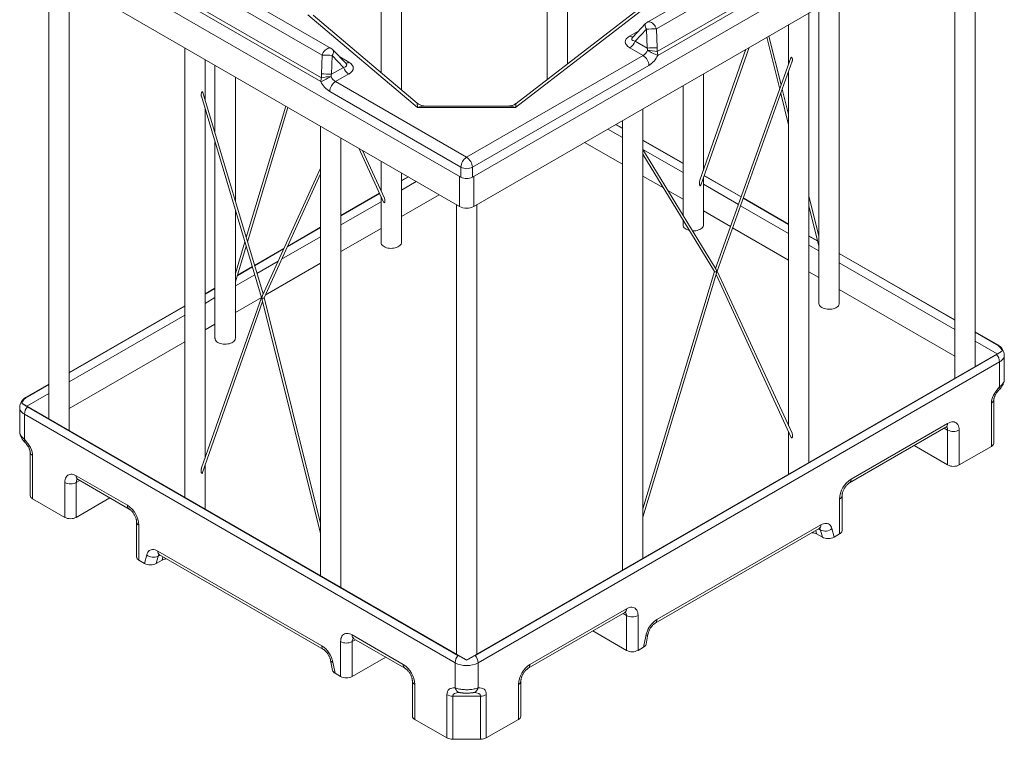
# Model space of a CAD drawing. Header units: inches. Extents: x 71 to 274, y 27 to 189.
# Tile 3 of 4: x 213 to 274, y 120 to 164. Entities that reach past the tile are written whole.
import ezdxf

# ---------------------------------------------------------------- set-up
doc = ezdxf.new("R2010")
doc.units = ezdxf.units.IN
doc.header["$MEASUREMENT"] = 0

msp = doc.modelspace()

# ---------------------------------------------------------------- linework, layer by layer
at = {"color": 7, "linetype": 'Continuous', "lineweight": 15}
for p, q in [((245.848, 182.514), (245.848, 160.582)), ((247.098, 161.546), (247.098, 182.514)), ((236.901, 159.945), (236.901, 177.254)), ((235.651, 175.513), (235.651, 161.004)), ((241.258, 154.58), (272.901, 172.847)), ((241.346, 152.794), (272.106, 170.551)), ((272.112, 142.961), (272.112, 170.554)), ((270.862, 169.833), (270.862, 142.239)), ((214.476, 169.633), (240.551, 154.58)), ((260.065, 168.754), (252.003, 164.1)), ((252.561, 163.689), (260.623, 168.343)), ((261.477, 167.418), (252.591, 162.289)), ((215.266, 167.34), (215.266, 139.746)), ((240.463, 152.794), (215.272, 167.336)), ((232.59, 162.492), (224.528, 167.147)), ((252.637, 162.062), (261.522, 167.192)), ((216.516, 139.025), (216.516, 166.618)), ((223.97, 166.736), (232.032, 162.082)), ((253.514, 166.27), (243.905, 158.86)), ((253.208, 166.258), (243.943, 159.113)), ((223.071, 165.585), (231.957, 160.455)), ((232.002, 160.682), (223.116, 165.811)), ((263.774, 146.836), (263.774, 165.741)), ((262.524, 165.019), (262.524, 146.836)), ((237.89, 158.86), (231.169, 164.554)), ((237.864, 159.129), (231.493, 164.527)), ((261.915, 137.075), (261.915, 164.668)), ((251.89, 164.011), (251.107, 163.186)), ((260.665, 163.946), (260.665, 161.518)), ((251.937, 163.667), (251.24, 162.933)), ((251.978, 162.507), (251.937, 163.667)), ((252.561, 163.689), (252.602, 162.53)), ((259.324, 163.172), (260.119, 159.992)), ((260.21, 160.246), (259.459, 163.25)), ((251.24, 162.933), (251.978, 162.507)), ((255.28, 154.104), (258.248, 162.551)), ((223.604, 162.526), (223.604, 134.933)), ((231.991, 160.922), (232.032, 162.082)), ((232.657, 162.059), (232.616, 160.9)), ((233.353, 161.326), (232.657, 162.059)), ((233.486, 161.579), (232.703, 162.404)), ((240.905, 155.805), (251.735, 162.057)), ((251.735, 162.057), (250.924, 162.525)), ((258.049, 162.436), (255.223, 154.393)), ((224.854, 159.314), (224.854, 161.804)), ((225.462, 161.453), (225.462, 157.281)), ((252.088, 161.444), (241.258, 155.192)), ((260.808, 161.915), (256.178, 148.985)), ((256.273, 148.806), (260.893, 161.709)), ((232.616, 160.9), (233.353, 161.326)), ((233.669, 160.918), (232.859, 160.45)), ((255.436, 154.999), (255.436, 160.928)), ((260.665, 161.073), (260.665, 139.314)), ((226.712, 153.101), (226.712, 160.732)), ((232.859, 160.45), (240.905, 155.805)), ((254.186, 160.206), (254.186, 152.248)), ((224.626, 159.554), (228.321, 147.198)), ((228.412, 147.417), (224.711, 159.792)), ((240.551, 155.192), (232.505, 159.837)), ((260.185, 159.73), (260.665, 157.807)), ((260.665, 158.425), (260.276, 159.984)), ((229.806, 158.946), (227.376, 150.88)), ((243.471, 158.952), (238.348, 158.952)), ((224.854, 137.345), (224.854, 158.791)), ((227.454, 150.619), (229.94, 158.869)), ((243.905, 158.86), (237.89, 158.86)), ((251.726, 131.193), (251.726, 158.786)), ((250.476, 157.567), (250.046, 157.816)), ((250.476, 157.587), (250.063, 157.826)), ((250.476, 158.064), (250.476, 130.471)), ((231.941, 157.713), (231.941, 130.12)), ((225.462, 156.757), (225.462, 144.694)), ((233.191, 129.398), (233.191, 156.991)), ((250.476, 155.377), (248.148, 156.72)), ((254.186, 155.445), (251.726, 156.865)), ((254.186, 155.426), (251.726, 156.846)), ((234.282, 156.362), (235.81, 153.053)), ((235.861, 153.302), (234.507, 156.232)), ((256.216, 148.922), (251.726, 156.279)), ((251.726, 155.991), (256.121, 148.79)), ((235.651, 155.571), (235.651, 153.755)), ((231.941, 155.141), (228.372, 147.33)), ((228.473, 147.188), (231.941, 154.781)), ((236.901, 150.577), (236.901, 154.85)), ((240.551, 154.58), (240.551, 155.192)), ((241.258, 155.192), (241.258, 154.58)), ((257.754, 153.386), (255.488, 154.694)), ((237.315, 154.611), (236.901, 154.372)), ((236.901, 154.353), (237.332, 154.601)), ((252.985, 153.928), (251.726, 154.655)), ((255.436, 151.649), (255.436, 154.547)), ((257.748, 153.369), (255.482, 154.677)), ((235.559, 153.597), (233.191, 152.231)), ((233.191, 152.211), (235.566, 153.582)), ((239.229, 153.506), (236.901, 152.162)), ((254.186, 153.235), (253.256, 153.772)), ((235.651, 153.397), (235.651, 150.577)), ((240.28, 152.899), (240.28, 125.306)), ((241.53, 125.306), (241.53, 152.899)), ((260.665, 151.685), (257.88, 153.293)), ((260.665, 151.705), (257.886, 153.309)), ((262.524, 150.991), (261.915, 153.424)), ((226.712, 144.694), (226.712, 152.578)), ((257.098, 151.554), (255.436, 152.513)), ((261.915, 152.806), (262.524, 150.372)), ((254.186, 151.96), (254.186, 151.649)), ((229.899, 150.31), (231.941, 151.489)), ((231.941, 151.509), (229.911, 150.337)), ((235.651, 151.44), (233.191, 150.02)), ((260.665, 149.494), (257.23, 151.478)), ((227.298, 150.619), (226.712, 148.675)), ((262.448, 150.676), (261.915, 150.983)), ((262.454, 150.653), (261.915, 150.964)), ((226.712, 148.155), (227.376, 150.358)), ((229.687, 150.208), (227.888, 149.169)), ((227.893, 149.152), (229.675, 150.181)), ((270.862, 145.819), (263.774, 149.91)), ((270.862, 145.799), (263.774, 149.891)), ((231.941, 149.299), (228.54, 147.335)), ((226.827, 148.537), (227.76, 149.075)), ((227.755, 149.092), (226.834, 148.561)), ((256.114, 148.801), (251.726, 134.235)), ((251.726, 133.715), (256.238, 148.692)), ((260.874, 138.862), (256.277, 148.815)), ((262.524, 148.422), (261.915, 148.773)), ((256.21, 148.601), (260.824, 138.613)), ((225.462, 147.769), (224.854, 147.417)), ((224.854, 147.398), (225.462, 147.749)), ((270.862, 143.608), (263.774, 147.7)), ((228.319, 147.206), (224.641, 136.74)), ((224.699, 136.45), (228.385, 146.944)), ((228.318, 147.207), (226.712, 146.28)), ((228.356, 147.062), (231.941, 132.718)), ((231.941, 133.336), (228.477, 147.197)), ((223.604, 146.696), (216.516, 142.604)), ((216.516, 142.584), (223.604, 146.676)), ((225.462, 145.558), (224.854, 145.207)), ((273.505, 144.293), (272.112, 145.097)), ((273.431, 144.315), (272.112, 145.077)), ((223.604, 144.485), (216.516, 140.393)), ((273.752, 143.908), (240.968, 124.982)), ((241.435, 125.232), (273.431, 143.703)), ((241.612, 124.776), (273.608, 143.248)), ((273.608, 143.248), (273.608, 141.709)), ((273.901, 142.174), (273.901, 143.656)), ((215.266, 141.882), (213.873, 141.078)), ((213.946, 141.101), (215.266, 141.863)), ((273.255, 138.264), (273.255, 140.918)), ((213.476, 140.441), (213.476, 138.959)), ((240.839, 124.983), (213.628, 140.692)), ((240.374, 125.232), (213.946, 140.489)), ((273.108, 140.713), (273.108, 138.06)), ((213.769, 140.033), (240.197, 124.776)), ((213.769, 138.495), (213.769, 140.033)), ((264.401, 135.824), (270.323, 139.242)), ((270.426, 139.471), (264.504, 136.053)), ((270.426, 139.063), (270.426, 136.92)), ((271.133, 136.92), (271.133, 139.063)), ((260.665, 138.957), (260.665, 136.353)), ((270.426, 136.92), (268.363, 138.111)), ((271.133, 136.92), (273.108, 138.06)), ((214.123, 137.703), (214.123, 135.049)), ((214.269, 134.845), (214.269, 137.499)), ((224.854, 134.211), (224.854, 136.892)), ((220.089, 134.445), (216.951, 136.257)), ((217.055, 136.028), (220.193, 134.216)), ((216.244, 135.848), (216.244, 133.705)), ((216.951, 133.705), (216.951, 135.848)), ((214.269, 134.845), (216.244, 133.705)), ((219.015, 134.896), (216.951, 133.705)), ((263.797, 134.828), (263.797, 132.684)), ((263.944, 132.889), (263.944, 135.032)), ((220.65, 133.425), (220.65, 131.281)), ((220.796, 131.077), (220.796, 133.221)), ((252.479, 127.206), (262.534, 133.011)), ((262.637, 133.24), (252.583, 127.435)), ((263.454, 132.487), (263.323, 133.017)), ((262.383, 132.684), (262.736, 132.48)), ((262.627, 132.924), (262.736, 132.48)), ((263.454, 132.487), (263.797, 132.684)), ((221.27, 131.41), (221.139, 130.879)), ((221.857, 130.873), (221.967, 131.317)), ((232.011, 125.828), (221.956, 131.632)), ((222.06, 131.403), (232.114, 125.599)), ((220.796, 131.077), (221.139, 130.879)), ((222.21, 131.077), (221.857, 130.873)), ((244.69, 124.445), (250.612, 127.864)), ((244.794, 124.674), (250.716, 128.093)), ((250.716, 125.541), (250.716, 127.684)), ((251.423, 127.684), (251.423, 125.541)), ((233.878, 126.485), (237.015, 124.674)), ((248.652, 126.732), (250.716, 125.541)), ((251.765, 125.739), (251.897, 126.421)), ((251.916, 125.919), (252.034, 126.53)), ((233.171, 123.934), (233.171, 126.077)), ((233.878, 126.077), (233.878, 123.934)), ((233.981, 126.256), (237.119, 124.445)), ((251.765, 125.739), (251.423, 125.541)), ((233.878, 123.934), (235.941, 125.125)), ((232.559, 124.923), (232.677, 124.312)), ((232.697, 124.814), (232.828, 124.131)), ((240.197, 123.238), (240.197, 124.776)), ((241.612, 124.776), (241.612, 123.238)), ((233.171, 123.934), (232.828, 124.131)), ((237.576, 123.653), (237.576, 121.51)), ((237.723, 123.449), (237.723, 121.306)), ((244.086, 121.306), (244.086, 123.449)), ((244.233, 121.51), (244.233, 123.653)), ((239.697, 120.166), (239.697, 122.819)), ((241.758, 122.735), (240.051, 122.735)), ((240.051, 122.735), (240.051, 120.081)), ((241.758, 120.081), (241.758, 122.735)), ((242.112, 122.819), (242.112, 120.166)), ((239.697, 120.166), (237.723, 121.306)), ((244.086, 121.306), (242.112, 120.166)), ((240.051, 120.081), (241.758, 120.081))]:
    msp.add_line(p, q, dxfattribs=at)
at = {"color": 8, "linetype": 'Continuous', "lineweight": 15}
for p, q in [((251.477, 163.575), (250.908, 163.247)), ((233.686, 161.64), (233.117, 161.968)), ((250.476, 157.01), (249.563, 157.537)), ((254.186, 154.868), (251.726, 156.288)), ((237.815, 154.322), (236.901, 153.795)), ((240.463, 152.794), (240.463, 154.631)), ((241.346, 154.631), (241.346, 152.794)), ((257.582, 152.907), (255.436, 154.146)), ((235.651, 153.073), (233.191, 151.653)), ((260.665, 151.127), (257.714, 152.831)), ((231.941, 150.932), (229.553, 149.553)), ((262.524, 150.055), (261.915, 150.406)), ((229.329, 149.424), (228.035, 148.677)), ((270.862, 145.241), (263.774, 149.333)), ((227.902, 148.6), (226.712, 147.913)), ((225.462, 147.191), (224.854, 146.84)), ((223.604, 146.119), (216.516, 142.027)), ((273.462, 143.74), (272.112, 144.52)), ((215.266, 141.305), (213.916, 140.526)), ((270.219, 139.183), (270.426, 139.063)), ((216.951, 135.848), (217.158, 135.968)), ((262.505, 132.994), (262.627, 132.924)), ((262.383, 132.684), (262.331, 132.894)), ((221.967, 131.317), (222.088, 131.387)), ((222.262, 131.287), (222.21, 131.077)), ((250.716, 127.684), (250.508, 127.804)), ((234.085, 126.197), (233.878, 126.077))]:
    msp.add_line(p, q, dxfattribs=at)
at = {"color": 8, "linetype": 'Continuous', "lineweight": 15, "flags": 128}
for points in [[(251.937, 163.667), (251.9, 163.732), (251.873, 163.795), (251.858, 163.855), (251.853, 163.909), (251.86, 163.956), (251.878, 163.995), (251.89, 164.011)], [(252.561, 163.689), (252.526, 163.769), (252.482, 163.845), (252.431, 163.916), (252.375, 163.979), (252.315, 164.033), (252.253, 164.075), (252.191, 164.104), (252.131, 164.12), (252.074, 164.122), (252.024, 164.11), (252.003, 164.1)], [(232.59, 162.492), (232.57, 162.502), (232.519, 162.515), (232.462, 162.513), (232.402, 162.497), (232.34, 162.468), (232.278, 162.425), (232.218, 162.372), (232.162, 162.309), (232.111, 162.238), (232.067, 162.161), (232.032, 162.082)], [(232.703, 162.404), (232.715, 162.388), (232.733, 162.349), (232.74, 162.301), (232.736, 162.247), (232.72, 162.188), (232.693, 162.124), (232.657, 162.059)], [(273.608, 143.248), (273.688, 143.3), (273.757, 143.357), (273.813, 143.419), (273.856, 143.484), (273.885, 143.552), (273.899, 143.621), (273.901, 143.655)], [(273.608, 141.709), (273.624, 141.666), (273.632, 141.629), (273.631, 141.598), (273.621, 141.574), (273.617, 141.568)], [(213.476, 140.442), (213.478, 140.406), (213.493, 140.337), (213.522, 140.269), (213.564, 140.204), (213.621, 140.143), (213.689, 140.085), (213.769, 140.033)], [(240.499, 122.945), (240.494, 122.945), (240.438, 122.958), (240.385, 122.981), (240.336, 123.015), (240.292, 123.059), (240.253, 123.112), (240.222, 123.172), (240.197, 123.238)], [(241.612, 123.238), (241.587, 123.172), (241.556, 123.112), (241.517, 123.059), (241.473, 123.015), (241.424, 122.981), (241.371, 122.958), (241.315, 122.945), (241.31, 122.945)]]:
    msp.add_lwpolyline(points, dxfattribs=at)
at = {"color": 7, "linetype": 'Continuous', "lineweight": 15, "flags": 128}
for points in [[(254.186, 151.649), (254.187, 151.636), (254.197, 151.582), (254.221, 151.53), (254.259, 151.481), (254.308, 151.435), (254.369, 151.394)], [(254.771, 151.289), (254.788, 151.289), (254.881, 151.291), (254.973, 151.301), (255.061, 151.319), (255.144, 151.344), (255.219, 151.376), (255.285, 151.414), (255.34, 151.457), (255.384, 151.505), (255.415, 151.556), (255.432, 151.609), (255.436, 151.649)], [(235.651, 150.577), (235.652, 150.563), (235.662, 150.51), (235.687, 150.457), (235.724, 150.408), (235.774, 150.362), (235.835, 150.321)], [(235.835, 150.321), (235.905, 150.286), (235.984, 150.258), (236.07, 150.236), (236.16, 150.222), (236.253, 150.216), (236.346, 150.218), (236.438, 150.228), (236.526, 150.246), (236.609, 150.271), (236.684, 150.303), (236.75, 150.341), (236.806, 150.385), (236.849, 150.432), (236.88, 150.483), (236.898, 150.536), (236.901, 150.577)], [(262.707, 146.581), (262.646, 146.622), (262.596, 146.668), (262.559, 146.717), (262.535, 146.769), (262.524, 146.823), (262.524, 146.836)], [(263.774, 146.836), (263.77, 146.796), (263.752, 146.743), (263.722, 146.692), (263.678, 146.644), (263.622, 146.601), (263.556, 146.563), (263.481, 146.531), (263.399, 146.506), (263.31, 146.488), (263.219, 146.478), (263.125, 146.476), (263.032, 146.482), (262.942, 146.496), (262.857, 146.517), (262.778, 146.546), (262.707, 146.581)], [(226.712, 144.694), (226.708, 144.654), (226.691, 144.601), (226.66, 144.55), (226.616, 144.502), (226.561, 144.459), (226.495, 144.421), (226.42, 144.389), (226.337, 144.364), (226.249, 144.346), (226.157, 144.336), (226.064, 144.334), (225.971, 144.34), (225.881, 144.354), (225.795, 144.375), (225.716, 144.404), (225.645, 144.439), (225.584, 144.48), (225.535, 144.526), (225.497, 144.575), (225.473, 144.627), (225.463, 144.681), (225.462, 144.694)], [(270.426, 139.471), (270.511, 139.515), (270.595, 139.545), (270.677, 139.563), (270.755, 139.568), (270.828, 139.559), (270.895, 139.537), (270.955, 139.502), (271.008, 139.455), (271.052, 139.396), (271.087, 139.326), (271.113, 139.247), (271.128, 139.158), (271.133, 139.063)], [(216.244, 135.848), (216.249, 135.944), (216.265, 136.032), (216.29, 136.111), (216.325, 136.181), (216.369, 136.24), (216.422, 136.287), (216.482, 136.322), (216.55, 136.344), (216.623, 136.353), (216.701, 136.348), (216.782, 136.331), (216.866, 136.3), (216.951, 136.257)], [(262.637, 133.24), (262.722, 133.283), (262.806, 133.314), (262.887, 133.331), (262.965, 133.336), (263.038, 133.327), (263.105, 133.305), (263.165, 133.271), (263.218, 133.224), (263.262, 133.165), (263.298, 133.096), (263.323, 133.017)], [(221.27, 131.41), (221.296, 131.489), (221.331, 131.558), (221.375, 131.617), (221.428, 131.664), (221.488, 131.698), (221.555, 131.72), (221.628, 131.729), (221.706, 131.724), (221.787, 131.706), (221.871, 131.676), (221.956, 131.632)], [(251.423, 127.684), (251.418, 127.78), (251.402, 127.868), (251.377, 127.947), (251.342, 128.017), (251.298, 128.076), (251.245, 128.123), (251.185, 128.158), (251.117, 128.18), (251.044, 128.189), (250.966, 128.184), (250.885, 128.167), (250.801, 128.136), (250.716, 128.093)], [(252.583, 127.435), (252.498, 127.38), (252.414, 127.314), (252.333, 127.238), (252.255, 127.153), (252.182, 127.06), (252.115, 126.961), (252.054, 126.857), (252.002, 126.749), (251.957, 126.639), (251.922, 126.529), (251.897, 126.421)], [(233.878, 126.485), (233.792, 126.529), (233.708, 126.559), (233.627, 126.577), (233.549, 126.582), (233.476, 126.573), (233.409, 126.551), (233.348, 126.516), (233.296, 126.469), (233.252, 126.41), (233.216, 126.34), (233.191, 126.261), (233.176, 126.172), (233.171, 126.077)]]:
    msp.add_lwpolyline(points, dxfattribs=at)
at = {"color": 7, "linetype": 'Continuous', "lineweight": 15}
for centre, radius, start, end in [((252.253, 163.667), 0.5, 119.99731, 136.47549), ((252.786, 148.608), 15.083, 90.85345, 93.22701), ((250.505, 163.176), 0.774, 302.74817, 341.72872), ((231.808, 147.005), 15.079, 86.77278, 89.14695), ((232.34, 162.059), 0.5, 43.52451, 60.00269), ((251.338, 162.685), 0.743, 302.25529, 334.55709), ((251.324, 161.411), 0.765, 2.47645, 57.52355), ((252.827, 147.443), 15.089, 90.85357, 93.22619), ((254.377, 166.465), 4.734, 239.98714, 248.43411), ((251.924, 159.484), 2.883, 76.62187, 88.31679), ((251.295, 162.701), 1.485, 302.25481, 334.55748), ((251.989, 162.05), 0.647, 1.07126, 21.61194), ((230.241, 164.807), 4.678, 291.5151, 300.06391), ((231.767, 145.838), 15.086, 86.77368, 89.14675), ((232.669, 157.877), 2.883, 91.68322, 103.37821), ((233.255, 161.078), 0.743, 205.44329, 237.74451), ((234.088, 161.568), 0.774, 198.27118, 237.25193), ((232.604, 160.443), 0.647, 158.38693, 178.92915), ((233.298, 161.093), 1.485, 205.44248, 237.74523), ((233.27, 159.804), 0.765, 122.47657, 177.52343), ((241.315, 155.159), 0.765, 122.47657, 177.52343), ((240.494, 155.159), 0.765, 2.47645, 57.52355), ((240.905, 155.871), 0.765, 242.4808, 297.5192), ((240.905, 155.259), 0.765, 242.4808, 297.5192), ((240.905, 153.639), 0.954, 242.39133, 297.6088), ((254.746, 152.069), 0.773, 240.81192, 257.60482), ((272.842, 143.212), 0.767, 2.63981, 39.77175), ((273.004, 140.942), 0.251, 294.37596, 354.30482), ((214.536, 139.998), 0.767, 140.22777, 177.36066), ((270.78, 139.742), 0.765, 242.48087, 297.5191), ((273.004, 138.289), 0.251, 294.37596, 354.30482), ((214.373, 137.728), 0.251, 185.69442, 245.6248), ((270.78, 137.598), 0.765, 242.48092, 297.51904), ((265.328, 134.761), 1.532, 122.52006, 177.47995), ((216.598, 136.527), 0.765, 242.48069, 297.5192), ((214.373, 135.074), 0.251, 185.69442, 245.6248), ((219.265, 133.153), 1.532, 2.52018, 57.47984), ((216.598, 134.384), 0.765, 242.48064, 297.51925), ((262.904, 133.503), 0.642, 244.39019, 310.80756), ((263.7, 132.909), 0.245, 293.46341, 355.21744), ((220.9, 131.306), 0.251, 185.6534, 245.66594), ((221.689, 131.895), 0.642, 229.19212, 295.60994), ((251.069, 128.363), 0.765, 242.48088, 297.51912), ((231.169, 124.52), 1.555, 10.88143, 57.24994), ((233.524, 126.756), 0.765, 242.48057, 297.51943), ((240.964, 124.741), 0.767, 140.22777, 177.36066), ((240.845, 124.741), 0.767, 2.63981, 39.77175), ((251.069, 126.22), 0.765, 242.48088, 297.51912), ((236.192, 123.382), 1.532, 2.52003, 57.47995), ((240.905, 126.136), 1.533, 242.52437, 297.47563), ((245.617, 123.382), 1.532, 122.52008, 177.47986), ((233.524, 124.612), 0.765, 242.48059, 297.51941), ((240.037, 123.456), 0.721, 241.96011, 271.14413), ((241.772, 123.456), 0.721, 268.85604, 298.03938), ((237.82, 121.53), 0.245, 184.78115, 246.53782), ((243.983, 121.535), 0.251, 294.33416, 354.3465), ((240.037, 120.803), 0.721, 241.96011, 271.14413), ((241.772, 120.803), 0.721, 268.85604, 298.03938)]:
    msp.add_arc(centre, radius, start, end, dxfattribs=at)
at = {"color": 8, "linetype": 'Continuous', "lineweight": 15}
for centre, radius, start, end in [((251.059, 163.465), 0.266, 235.28494, 285.20628), ((233.534, 161.858), 0.266, 254.79902, 304.70975), ((273.418, 144.141), 0.175, 60.13158, 85.51572), ((213.96, 140.927), 0.174, 94.43628, 119.91199), ((270.183, 139.444), 0.245, 304.7797, 6.53175), ((270.149, 139.082), 0.278, 356.1269, 40.53633), ((213.879, 138.417), 0.134, 144.78261, 208.38692), ((217.194, 136.229), 0.245, 173.46764, 235.22091), ((217.229, 135.867), 0.278, 139.45418, 183.87388), ((264.261, 136.025), 0.245, 304.79844, 6.53025), ((263.699, 135.053), 0.245, 293.49906, 354.84762), ((220.333, 134.418), 0.245, 173.50435, 234.8493), ((220.894, 133.445), 0.245, 184.80468, 246.53354), ((262.387, 133.215), 0.251, 305.65074, 5.66074), ((262.407, 132.878), 0.225, 12.00387, 43.1406), ((222.199, 131.605), 0.245, 173.46762, 235.2209), ((222.186, 131.27), 0.225, 136.83947, 167.99922), ((250.472, 128.065), 0.245, 304.7797, 6.53175), ((250.438, 127.703), 0.278, 356.11531, 40.66752), ((252.332, 127.411), 0.252, 305.93842, 5.6357), ((234.121, 126.458), 0.245, 173.46764, 235.22091), ((251.873, 126.591), 0.172, 277.79574, 339.14094), ((232.254, 125.8), 0.245, 173.50429, 234.84935), ((234.155, 126.096), 0.278, 139.45384, 183.87346), ((232.72, 124.984), 0.172, 200.63199, 262.23808), ((237.259, 124.646), 0.245, 173.50435, 234.8493), ((244.55, 124.646), 0.245, 304.79844, 6.53025), ((237.826, 123.678), 0.252, 186.002, 245.63474), ((243.989, 123.674), 0.245, 293.49743, 354.84925)]:
    msp.add_arc(centre, radius, start, end, dxfattribs=at)
at = {"color": 7, "linetype": 'Continuous', "lineweight": 15}
for centre, major_axis, ratio, start_param, end_param in [((251.892, 162.879), (1.251, -0.019), 0.461742, 2.484263, 3.834012), ((251.484, 162.61), (-0.407, 0.632), 0.542487, 4.003423, 4.222585), ((251.792, 162.632), (-0.225, 1.112), 0.700984, 4.260435, 4.479597), ((232.701, 161.271), (1.251, 0.019), 0.461742, 5.590766, 6.940515), ((232.802, 161.025), (0.225, 1.112), 0.700984, 1.803588, 2.022751), ((233.11, 161.003), (0.407, 0.632), 0.542487, 2.0606, 2.279763), ((256.196, 148.812), (0.0788, 0.0101), 0.591699, 3.400131, 5.372526), ((256.196, 148.812), (-0.014, 0.136), 0.376569, 4.446761, 5.615959), ((256.196, 148.812), (-0.011, 0.161), 0.322479, 3.846, 4.498121), ((256.196, 148.812), (0.079, 0.0035), 0.550176, 5.423886, 6.061827), ((228.398, 147.204), (0.0776, -0.0018), 0.555612, 3.320254, 3.972989), ((228.398, 147.204), (0.011, 0.162), 0.32031, 0.705681, 1.783177), ((228.398, 147.204), (0.0775, -0.0071), 0.593006, 4.0144, 6.078496), ((228.398, 147.204), (0.009, 0.194), 0.269352, 1.741766, 2.409884), ((274.108, 141.291), (0.888, 0.888), 0.517687, 1.616698, 2.663896), ((213.269, 138.076), (-0.888, 0.888), 0.517687, 3.619289, 4.666487), ((262.018, 132.474), (0.508, 0.013), 0.576758, 0.755123, 1.381433), ((263.101, 132.691), (0.508, 0.013), 0.576758, 3.896716, 5.467512), ((222.575, 130.867), (0.508, -0.013), 0.576758, 1.760159, 2.386469), ((221.492, 131.083), (0.508, -0.013), 0.576758, 3.957266, 5.528062), ((251.412, 125.943), (0.508, 0.013), 0.576758, 5.467512, 6.157103), ((233.181, 124.336), (0.508, -0.013), 0.576758, 3.267675, 3.957266), ((240.697, 122.242), (-0.888, 0.888), 0.517687, 5.713684, 6.760882), ((241.112, 122.242), (0.888, 0.888), 0.517687, 5.805489, 6.852686)]:
    msp.add_ellipse(centre, major_axis=major_axis, ratio=ratio, start_param=start_param, end_param=end_param, dxfattribs=at)
at = {"color": 8, "linetype": 'Continuous', "lineweight": 15}
for centre, major_axis, ratio, start_param, end_param in [((251.892, 163.287), (0.848, 0.251), 0.305529, 2.654788, 3.749141), ((232.701, 161.68), (0.848, -0.251), 0.305529, 5.675637, 6.76999), ((237.89, 158.452), (-0.027, 0.678), 0.029633, 5.357845, 6.257385), ((237.89, 158.452), (0.777, 0.365), 0.439577, 0.751457, 1.36686), ((243.905, 158.452), (0.731, -0.373), 0.454529, 1.798856, 2.414259), ((243.905, 158.452), (0.039, 0.661), 0.046263, 0.038995, 0.9079), ((241.051, 122.446), (0.992, -0.338), 0.371755, 2.312036, 3.26743), ((240.758, 122.446), (0.992, 0.338), 0.371755, 6.157348, 7.112741)]:
    msp.add_ellipse(centre, major_axis=major_axis, ratio=ratio, start_param=start_param, end_param=end_param, dxfattribs=at)
at = {"color": 7, "linetype": 'Continuous', "lineweight": 15}
for points, knots in [([(260.808, 161.915), (260.81, 161.919), (260.814, 161.93), (260.822, 161.94), (260.834, 161.944), (260.845, 161.942), (260.856, 161.934), (260.867, 161.923), (260.88, 161.902), (260.896, 161.864), (260.907, 161.799), (260.905, 161.743), (260.894, 161.714), (260.893, 161.709)], [0, 0, 0, 0, 0.05677, 0.140747, 0.185357, 0.230383, 0.26927, 0.304428, 0.36132, 0.457699, 0.642426, 0.949182, 1, 1, 1, 1]), ([(224.629, 159.555), (224.624, 159.573), (224.613, 159.608), (224.614, 159.672), (224.622, 159.729), (224.635, 159.773), (224.647, 159.798), (224.657, 159.812), (224.665, 159.82), (224.669, 159.823), (224.671, 159.824)], [0, 0, 0, 0, 0.230721, 0.459489, 0.695118, 0.828889, 0.894267, 0.946586, 0.982908, 1, 1, 1, 1]), ([(224.671, 159.824), (224.674, 159.825), (224.68, 159.828), (224.69, 159.826), (224.702, 159.816), (224.709, 159.804), (224.711, 159.792), (224.711, 159.792)], [0, 0, 0, 0, 0.122108, 0.272896, 0.51425, 0.994235, 1, 1, 1, 1]), ([(238.347, 158.953), (238.324, 158.953), (238.271, 158.954), (238.184, 158.969), (238.09, 158.996), (238.001, 159.035), (237.926, 159.08), (237.884, 159.114), (237.866, 159.128)], [0, 0, 0, 0, 0.135751, 0.319783, 0.504167, 0.685929, 0.863054, 1, 1, 1, 1]), ([(243.94, 159.113), (243.928, 159.103), (243.89, 159.073), (243.816, 159.032), (243.724, 158.992), (243.629, 158.967), (243.544, 158.953), (243.494, 158.953), (243.473, 158.953)], [0, 0, 0, 0, 0.099094, 0.296724, 0.493546, 0.686922, 0.875283, 1, 1, 1, 1]), ([(255.224, 154.393), (255.221, 154.383), (255.207, 154.343), (255.199, 154.278), (255.196, 154.203), (255.201, 154.137), (255.212, 154.089), (255.228, 154.063), (255.24, 154.057), (255.249, 154.058), (255.256, 154.062), (255.263, 154.069), (255.273, 154.083), (255.277, 154.096), (255.28, 154.104)], [0, 0, 0, 0, 0.067878, 0.254715, 0.442067, 0.596428, 0.752171, 0.830352, 0.862901, 0.883117, 0.903474, 0.921529, 0.949458, 1, 1, 1, 1]), ([(235.81, 153.053), (235.812, 153.049), (235.817, 153.04), (235.825, 153.028), (235.832, 153.023), (235.835, 153.022)], [0, 0, 0, 0, 0.327226, 0.73267, 1, 1, 1, 1]), ([(235.835, 153.022), (235.837, 153.02), (235.844, 153.018), (235.854, 153.019), (235.868, 153.03), (235.886, 153.066), (235.892, 153.126), (235.889, 153.199), (235.877, 153.254), (235.867, 153.289), (235.861, 153.3), (235.86, 153.302)], [0, 0, 0, 0, 0.0301573, 0.0673913, 0.126854, 0.244664, 0.5089807, 0.7083839, 0.9069791, 0.9816285, 1, 1, 1, 1]), ([(273.431, 144.315), (273.47, 144.293), (273.506, 144.268), (273.574, 144.214), (273.605, 144.185), (273.649, 144.136), (273.663, 144.119), (273.69, 144.084), (273.703, 144.065), (273.739, 144.008), (273.761, 143.967), (273.78, 143.922)], [0, 0, 0, 0, 0.25, 0.25, 0.5, 0.5, 0.625, 0.625, 0.75, 0.75, 1, 1, 1, 1]), ([(273.431, 143.703), (273.479, 143.732), (273.567, 143.785), (273.671, 143.855), (273.738, 143.901), (273.77, 143.917), (273.78, 143.922)], [0, 0, 0, 0, 0.325085, 0.596811, 0.875055, 1, 1, 1, 1]), ([(273.9, 143.655), (273.9, 143.661), (273.902, 143.698), (273.894, 143.765), (273.874, 143.852), (273.842, 143.936), (273.8, 144.014), (273.749, 144.088), (273.688, 144.156), (273.618, 144.218), (273.555, 144.263), (273.516, 144.286), (273.505, 144.293)], [0, 0, 0, 0, 0.024824, 0.139675, 0.253025, 0.365649, 0.478429, 0.592317, 0.708318, 0.827415, 0.950412, 1, 1, 1, 1]), ([(273.616, 141.568), (273.625, 141.578), (273.662, 141.616), (273.717, 141.682), (273.778, 141.767), (273.825, 141.852), (273.861, 141.937), (273.886, 142.023), (273.899, 142.102), (273.9, 142.153), (273.9, 142.174)], [0, 0, 0, 0, 0.055908, 0.222468, 0.372836, 0.516163, 0.650435, 0.780694, 0.908457, 1, 1, 1, 1]), ([(273.255, 140.918), (273.255, 140.921), (273.255, 140.931), (273.257, 140.957), (273.265, 140.996), (273.278, 141.044), (273.299, 141.099), (273.327, 141.162), (273.363, 141.232), (273.408, 141.307), (273.463, 141.386), (273.525, 141.467), (273.578, 141.528), (273.609, 141.561), (273.616, 141.568)], [0, 0, 0, 0, 0.035485, 0.097168, 0.160683, 0.228473, 0.303085, 0.38639, 0.479671, 0.583669, 0.698609, 0.824221, 0.95976, 1, 1, 1, 1]), ([(213.873, 141.078), (213.853, 141.066), (213.805, 141.037), (213.735, 140.983), (213.667, 140.918), (213.609, 140.847), (213.561, 140.771), (213.523, 140.692), (213.495, 140.606), (213.479, 140.522), (213.478, 140.466), (213.477, 140.442)], [0, 0, 0, 0, 0.0892823, 0.2136111, 0.3340241, 0.4509457, 0.5650488, 0.6770603, 0.7876414, 0.9075754, 1, 1, 1, 1]), ([(213.946, 141.101), (213.898, 141.07), (213.81, 141.012), (213.706, 140.9), (213.639, 140.8), (213.608, 140.729), (213.598, 140.708)], [0, 0, 0, 0, 0.325089, 0.596815, 0.875054, 1, 1, 1, 1]), ([(213.598, 140.708), (213.613, 140.7), (213.643, 140.684), (213.711, 140.638), (213.807, 140.572), (213.899, 140.517), (213.946, 140.489)], [0, 0, 0, 0, 0.184815, 0.372841, 0.682191, 1, 1, 1, 1]), ([(270.323, 139.242), (270.329, 139.246), (270.347, 139.256), (270.37, 139.266), (270.387, 139.271), (270.394, 139.272), (270.392, 139.272), (270.392, 139.272)], [0, 0, 0, 0, 0.1501984, 0.4260302, 0.703654, 0.9864342, 1, 1, 1, 1]), ([(213.477, 138.959), (213.478, 138.931), (213.48, 138.874), (213.496, 138.79), (213.522, 138.707), (213.558, 138.626), (213.604, 138.546), (213.661, 138.467), (213.714, 138.403), (213.75, 138.366), (213.762, 138.354)], [0, 0, 0, 0, 0.121375, 0.249024, 0.375052, 0.503291, 0.640001, 0.780255, 0.928471, 1, 1, 1, 1]), ([(260.848, 138.581), (260.846, 138.583), (260.839, 138.588), (260.831, 138.599), (260.827, 138.609), (260.824, 138.614)], [0, 0, 0, 0, 0.280017, 0.625656, 1, 1, 1, 1]), ([(260.874, 138.861), (260.879, 138.849), (260.892, 138.816), (260.901, 138.764), (260.907, 138.694), (260.901, 138.631), (260.883, 138.59), (260.867, 138.579), (260.858, 138.577), (260.851, 138.58), (260.848, 138.581)], [0, 0, 0, 0, 0.106399, 0.276085, 0.446238, 0.738608, 0.88516, 0.928092, 0.971431, 1, 1, 1, 1]), ([(213.761, 138.354), (213.774, 138.34), (213.811, 138.3), (213.87, 138.231), (213.933, 138.147), (213.987, 138.065), (214.031, 137.987), (214.066, 137.916), (214.091, 137.852), (214.108, 137.798), (214.118, 137.753), (214.122, 137.721), (214.123, 137.709), (214.123, 137.703)], [0, 0, 0, 0, 0.072014, 0.209936, 0.337978, 0.455285, 0.561344, 0.65622, 0.740589, 0.815797, 0.88389, 0.947636, 1, 1, 1, 1]), ([(224.698, 136.45), (224.696, 136.444), (224.692, 136.432), (224.683, 136.417), (224.675, 136.408), (224.668, 136.404), (224.66, 136.402), (224.65, 136.406), (224.634, 136.423), (224.62, 136.471), (224.612, 136.544), (224.616, 136.618), (224.625, 136.675), (224.632, 136.711), (224.639, 136.732), (224.642, 136.74)], [0, 0, 0, 0, 0.04284, 0.075149, 0.095209, 0.115417, 0.133336, 0.161059, 0.211424, 0.356911, 0.558722, 0.760993, 0.869187, 0.945112, 1, 1, 1, 1]), ([(216.986, 136.057), (216.986, 136.057), (216.987, 136.057), (217.003, 136.053), (217.026, 136.043), (217.046, 136.033), (217.055, 136.028)], [0, 0, 0, 0, 0.244902, 0.5209, 0.79011, 1, 1, 1, 1]), ([(263.944, 135.032), (263.944, 135.04), (263.944, 135.062), (263.948, 135.106), (263.958, 135.165), (263.975, 135.23), (263.998, 135.3), (264.028, 135.373), (264.064, 135.446), (264.106, 135.518), (264.152, 135.586), (264.201, 135.649), (264.251, 135.704), (264.301, 135.751), (264.347, 135.789), (264.38, 135.812), (264.397, 135.821), (264.401, 135.824)], [0, 0, 0, 0, 0.036809, 0.104756, 0.173981, 0.244884, 0.317316, 0.390996, 0.465564, 0.540628, 0.615776, 0.690479, 0.764362, 0.837098, 0.908454, 0.978356, 1, 1, 1, 1]), ([(220.193, 134.216), (220.199, 134.212), (220.218, 134.201), (220.254, 134.176), (220.3, 134.137), (220.349, 134.09), (220.398, 134.035), (220.446, 133.973), (220.491, 133.905), (220.532, 133.833), (220.568, 133.759), (220.598, 133.685), (220.621, 133.614), (220.637, 133.548), (220.647, 133.488), (220.649, 133.448), (220.65, 133.429), (220.65, 133.425)], [0, 0, 0, 0, 0.0368093, 0.1047544, 0.173977, 0.2448768, 0.3173073, 0.3909849, 0.465552, 0.5406151, 0.6157634, 0.690468, 0.7643514, 0.8370893, 0.9084471, 0.9783527, 1, 1, 1, 1]), ([(262.534, 133.011), (262.54, 133.014), (262.558, 133.024), (262.581, 133.034), (262.598, 133.04), (262.605, 133.04), (262.603, 133.04), (262.603, 133.04)], [0, 0, 0, 0, 0.150202, 0.426033, 0.703654, 0.986435, 1, 1, 1, 1]), ([(221.99, 131.433), (221.99, 131.433), (221.988, 131.433), (221.996, 131.432), (222.014, 131.426), (222.037, 131.416), (222.054, 131.406), (222.06, 131.403)], [0, 0, 0, 0, 0.041207, 0.3292661, 0.6021565, 0.8710395, 1, 1, 1, 1]), ([(250.612, 127.864), (250.618, 127.867), (250.636, 127.877), (250.66, 127.887), (250.677, 127.893), (250.684, 127.893), (250.682, 127.893), (250.682, 127.893)], [0, 0, 0, 0, 0.150199, 0.426031, 0.70365, 0.986435, 1, 1, 1, 1]), ([(252.034, 126.53), (252.036, 126.541), (252.043, 126.573), (252.059, 126.63), (252.084, 126.701), (252.115, 126.774), (252.153, 126.847), (252.196, 126.918), (252.242, 126.985), (252.292, 127.046), (252.342, 127.099), (252.391, 127.144), (252.436, 127.179), (252.464, 127.198), (252.477, 127.205), (252.479, 127.206)], [0, 0, 0, 0, 0.043885, 0.128572, 0.214602, 0.302009, 0.390354, 0.479166, 0.567918, 0.656028, 0.743066, 0.828665, 0.912592, 0.988973, 1, 1, 1, 1]), ([(233.912, 126.286), (233.913, 126.286), (233.914, 126.286), (233.929, 126.281), (233.953, 126.272), (233.972, 126.261), (233.981, 126.256)], [0, 0, 0, 0, 0.244905, 0.520898, 0.790114, 1, 1, 1, 1]), ([(232.114, 125.599), (232.121, 125.595), (232.14, 125.584), (232.176, 125.558), (232.222, 125.52), (232.27, 125.473), (232.319, 125.418), (232.367, 125.355), (232.412, 125.287), (232.454, 125.215), (232.49, 125.142), (232.519, 125.068), (232.542, 124.998), (232.554, 124.951), (232.558, 124.927), (232.559, 124.923)], [0, 0, 0, 0, 0.0435149, 0.1238364, 0.2056693, 0.2894861, 0.3751101, 0.4622107, 0.5503607, 0.6390971, 0.7279367, 0.8162503, 0.9035931, 0.9839366, 1, 1, 1, 1]), ([(240.905, 124.944), (240.87, 124.964), (240.801, 125.006), (240.673, 125.073), (240.525, 125.148), (240.425, 125.204), (240.374, 125.232)], [0, 0, 0, 0, 0.184816, 0.372841, 0.68219, 1, 1, 1, 1]), ([(241.435, 125.232), (241.383, 125.203), (241.287, 125.15), (241.129, 125.069), (241.002, 125.003), (240.928, 124.958), (240.905, 124.944)], [0, 0, 0, 0, 0.325089, 0.596815, 0.875055, 1, 1, 1, 1]), ([(237.119, 124.445), (237.126, 124.441), (237.145, 124.43), (237.181, 124.404), (237.227, 124.366), (237.275, 124.319), (237.324, 124.264), (237.372, 124.201), (237.417, 124.133), (237.459, 124.061), (237.495, 123.988), (237.524, 123.914), (237.547, 123.843), (237.563, 123.776), (237.573, 123.717), (237.576, 123.677), (237.576, 123.658), (237.576, 123.653)], [0, 0, 0, 0, 0.0368093, 0.1047534, 0.173976, 0.2448768, 0.3173064, 0.390985, 0.4655512, 0.540615, 0.6157634, 0.690468, 0.7643514, 0.8370894, 0.9084472, 0.9783529, 1, 1, 1, 1]), ([(244.233, 123.653), (244.233, 123.661), (244.233, 123.683), (244.237, 123.727), (244.248, 123.786), (244.264, 123.852), (244.288, 123.922), (244.318, 123.994), (244.354, 124.068), (244.395, 124.139), (244.441, 124.207), (244.49, 124.27), (244.54, 124.325), (244.59, 124.373), (244.637, 124.411), (244.67, 124.433), (244.686, 124.443), (244.69, 124.445)], [0, 0, 0, 0, 0.0368095, 0.1047559, 0.1739817, 0.2448839, 0.3173168, 0.390996, 0.4655632, 0.5406251, 0.6157738, 0.6904786, 0.7643614, 0.8370949, 0.9084511, 0.9783543, 1, 1, 1, 1]), ([(241.612, 123.238), (241.575, 123.226), (241.502, 123.203), (241.372, 123.171), (241.231, 123.147), (241.079, 123.13), (240.924, 123.124), (240.767, 123.128), (240.613, 123.142), (240.464, 123.166), (240.321, 123.199), (240.239, 123.225), (240.197, 123.238)], [0, 0, 0, 0, 0.095973, 0.191945, 0.290472, 0.388997, 0.48804, 0.587083, 0.686351, 0.785615, 0.892809, 1, 1, 1, 1]), ([(240.475, 122.946), (240.479, 122.946), (240.486, 122.946), (240.495, 122.945), (240.498, 122.945)], [0, 0, 0, 0, 0.714268, 1, 1, 1, 1]), ([(240.499, 122.945), (240.501, 122.945), (240.509, 122.944), (240.535, 122.941), (240.576, 122.936), (240.632, 122.929), (240.702, 122.922), (240.784, 122.917), (240.874, 122.914), (240.967, 122.914), (241.058, 122.919), (241.139, 122.925), (241.206, 122.932), (241.256, 122.938), (241.291, 122.943), (241.305, 122.944), (241.31, 122.945)], [0, 0, 0, 0, 0.012317, 0.061816, 0.117399, 0.188911, 0.271003, 0.364194, 0.465592, 0.568271, 0.673036, 0.769237, 0.846679, 0.91353, 0.968565, 1, 1, 1, 1]), ([(241.311, 122.945), (241.317, 122.945), (241.327, 122.946), (241.332, 122.946), (241.334, 122.946)], [0, 0, 0, 0, 0.621701, 1, 1, 1, 1])]:
    msp.add_open_spline(points, degree=3, knots=knots, dxfattribs=at)
at = {"color": 8, "linetype": 'Continuous', "lineweight": 15}
for points, knots in [([(273.608, 141.709), (273.641, 141.738), (273.709, 141.795), (273.789, 141.885), (273.851, 141.977), (273.888, 142.07), (273.904, 142.137), (273.9, 142.17), (273.9, 142.174)], [0, 0, 0, 0, 0.189603, 0.383879, 0.578425, 0.777968, 0.973526, 1, 1, 1, 1]), ([(213.478, 138.959), (213.479, 138.933), (213.482, 138.876), (213.516, 138.786), (213.573, 138.69), (213.657, 138.592), (213.731, 138.527), (213.769, 138.495)], [0, 0, 0, 0, 0.174137, 0.370125, 0.571211, 0.782354, 1, 1, 1, 1])]:
    msp.add_open_spline(points, degree=3, knots=knots, dxfattribs=at)

doc.saveas('drawing.dxf')
